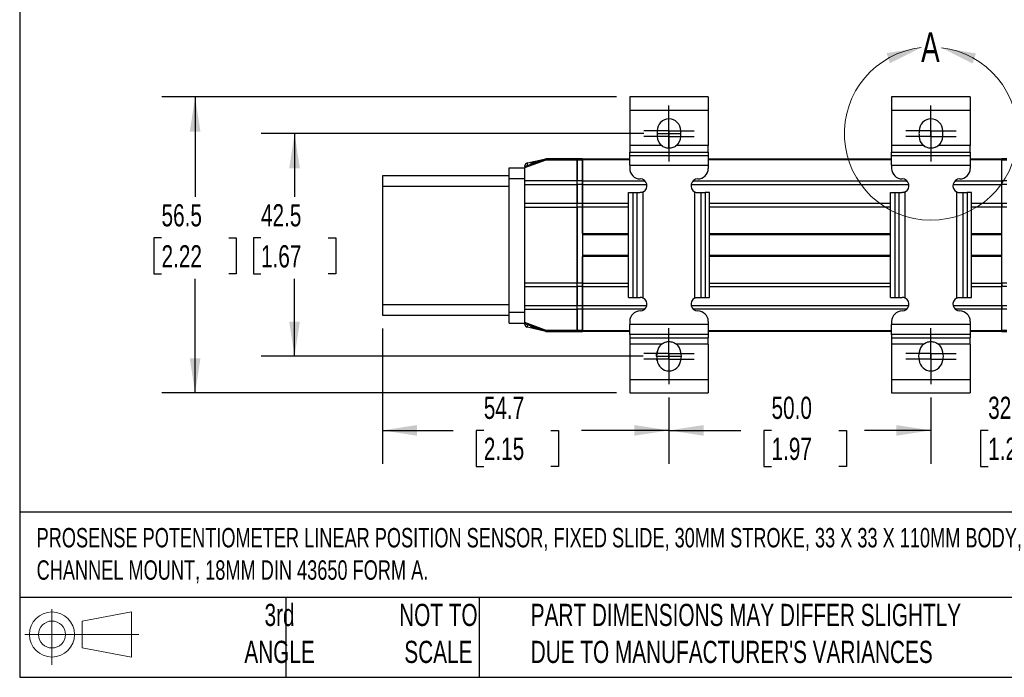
# Model space of a CAD drawing. Header units: millimetres. Extents: x 13 to 546, y 13 to 419.
# Tile 1 of 9: x 13 to 201, y 13 to 138. Entities that reach past the tile are written whole.
import ezdxf

# ---------------------------------------------------------------- set-up
doc = ezdxf.new("R2010")
doc.units = ezdxf.units.MM
doc.header["$LTSCALE"] = 2
doc.linetypes.add('CENTERX2', pattern=[20.32, 12.7, -2.54, 2.54, -2.54])
doc.layers.add('CENTER', color=40, linetype='CENTERX2')
doc.layers.add('DIMENSIONS', color=140, linetype='Continuous', lineweight=25)
doc.layers.add('TEXT', color=140, linetype='Continuous', lineweight=25)
doc.styles.add('SLDTEXTSTYLE0', font='TXT', dxfattribs={"width": 0.7})
doc.dimstyles.new('SLDDIMSTYLE0', dxfattribs={"dimtxt": 4.316016, "dimasz": 6.604, "dimexe": 0, "dimexo": 0.0625, "dimgap": 1.079004, "dimtad": 0, "dimtih": 1, "dimtoh": 1, "dimrnd": 1e-09, "dimzin": 12, "dimdsep": 46, "dimtxsty": 'SLDTEXTSTYLE0', "dimsah": 1, "dimcen": 0.09, "dimadec": 0, "dimazin": 3, "dimtfac": 1, "dimtmove": 0, "dimatfit": 0, "dimfxl": 0, "dimfrac": 2, "dimtolj": 1, "dimtzin": 12, "dimarcsym": 0})
doc.dimstyles.new('SLDDIMSTYLE1', dxfattribs={"dimtxt": 4.316016, "dimasz": 6.604, "dimexe": 0, "dimexo": 0.0625, "dimgap": 1.079004, "dimtad": 0, "dimtih": 1, "dimtoh": 1, "dimrnd": 1e-09, "dimzin": 4, "dimdsep": 46, "dimtxsty": 'SLDTEXTSTYLE0', "dimsah": 1, "dimcen": 0.09, "dimadec": 0, "dimazin": 1, "dimtfac": 1, "dimtofl": 0, "dimtmove": 0, "dimatfit": 3, "dimfxl": 0, "dimfrac": 2, "dimtolj": 1, "dimtzin": 12, "dimarcsym": 0})
doc.dimstyles.new('SLDDIMSTYLE2', dxfattribs={"dimtxt": 4.316016, "dimasz": 6.604, "dimexe": 0, "dimexo": 0.0625, "dimgap": 1.079004, "dimtad": 0, "dimtih": 1, "dimtoh": 1, "dimrnd": 1e-09, "dimzin": 12, "dimdsep": 46, "dimtxsty": 'SLDTEXTSTYLE0', "dimsah": 1, "dimcen": 0.09, "dimadec": 0, "dimazin": 3, "dimtfac": 1, "dimtofl": 0, "dimtmove": 0, "dimatfit": 3, "dimfxl": 0, "dimfrac": 2, "dimtolj": 1, "dimtzin": 12, "dimarcsym": 0})

# ---------------------------------------------------------------- blocks, each defined once
blk = doc.blocks.new('Block11')
at = {"color": 7, "linetype": 'Continuous', "lineweight": 18}
for p, q in [((5.18, 10.62), (5.18, 0)), ((10.96, 8.33), (20.35, 10.06)), ((20.35, 10.06), (20.35, 1.46)), ((10.96, 3.19), (10.96, 8.33)), ((0, 5.76), (21.75, 5.76)), ((10.96, 3.19), (20.35, 1.46))]:
    blk.add_line(p, q, dxfattribs=at)
for radius in [4.3, 2.57]:
    blk.add_circle((5.18, 5.76), radius, dxfattribs=at)
blk = doc.blocks.new('Block12')
at = {"color": 7, "linetype": 'Continuous'}
blk.add_blockref('Block11', (0, 0), dxfattribs=at)
blk = doc.blocks.new('_D_9')
at = {"layer": 'DIMENSIONS'}
for p, q in [((131.8, 116.48), (58.81, 116.48)), ((65.16, 116.48), (65.16, 104.41)), ((58.75, 96.58), (57.3, 96.58)), ((57.3, 96.58), (57.3, 89.72)), ((71.57, 96.58), (73.02, 96.58)), ((73.02, 96.58), (73.02, 89.72)), ((57.3, 89.72), (58.75, 89.72)), ((65.16, 73.98), (65.16, 88.76)), ((73.02, 89.72), (71.57, 89.72)), ((131.71, 73.98), (58.81, 73.98))]:
    blk.add_line(p, q, dxfattribs=at)
for points in [[(65.16, 116.48), (64.14, 109.88), (66.17, 109.88)], [(65.16, 73.98), (66.17, 80.58), (64.14, 80.58)]]:
    blk.add_solid(points, dxfattribs=at)
at = {"layer": 'DIMENSIONS', "char_height": 4.233, "attachment_point": 1, "style": 'SLDTEXTSTYLE0'}
for s, insert in [('42.5', (58.75, 103.01)), ('1.67', (58.75, 95.18))]:
    blk.add_mtext(s, dxfattribs=dict(at, insert=insert))
blk = doc.blocks.new('_D_10')
at = {"layer": 'DIMENSIONS'}
for p, q in [((136.62, 66.1), (136.62, 53.48)), ((186.62, 66.1), (186.62, 53.48)), ((136.62, 59.83), (150.35, 59.83)), ((156.19, 59.83), (154.75, 59.83)), ((154.75, 59.83), (154.75, 52.97)), ((169.02, 59.83), (170.47, 59.83)), ((170.47, 59.83), (170.47, 52.97)), ((186.62, 59.83), (174.87, 59.83)), ((154.75, 52.97), (156.19, 52.97)), ((170.47, 52.97), (169.02, 52.97))]:
    blk.add_line(p, q, dxfattribs=at)
for points in [[(136.62, 59.83), (143.22, 58.82), (143.22, 60.85)], [(186.62, 59.83), (180.02, 60.85), (180.02, 58.82)]]:
    blk.add_solid(points, dxfattribs=at)
at = {"layer": 'DIMENSIONS', "char_height": 4.233, "attachment_point": 1, "style": 'SLDTEXTSTYLE0'}
for s, insert in [('50.0', (156.19, 66.26)), ('1.97', (156.19, 58.43))]:
    blk.add_mtext(s, dxfattribs=dict(at, insert=insert))
blk = doc.blocks.new('_D_11')
at = {"layer": 'DIMENSIONS'}
for p, q in [((126.58, 123.48), (39.83, 123.48)), ((46.18, 123.48), (46.18, 104.41)), ((39.77, 96.58), (38.32, 96.58)), ((38.32, 96.58), (38.32, 89.72)), ((52.59, 96.58), (54.04, 96.58)), ((54.04, 96.58), (54.04, 89.72)), ((38.32, 89.72), (39.77, 89.72)), ((46.18, 66.98), (46.18, 88.76)), ((54.04, 89.72), (52.59, 89.72)), ((126.58, 66.98), (39.83, 66.98))]:
    blk.add_line(p, q, dxfattribs=at)
for points in [[(46.18, 123.48), (45.16, 116.88), (47.2, 116.88)], [(46.18, 66.98), (47.2, 73.58), (45.16, 73.58)]]:
    blk.add_solid(points, dxfattribs=at)
at = {"layer": 'DIMENSIONS', "char_height": 4.233, "attachment_point": 1, "style": 'SLDTEXTSTYLE0'}
for s, insert in [('56.5', (39.77, 103.01)), ('2.22', (39.77, 95.18))]:
    blk.add_mtext(s, dxfattribs=dict(at, insert=insert))
blk = doc.blocks.new('_D_12')
at = {"layer": 'DIMENSIONS'}
for p, q in [((81.92, 79.28), (81.92, 53.48)), ((136.62, 66.1), (136.62, 53.48)), ((81.92, 59.83), (95.43, 59.83)), ((101.28, 59.83), (99.83, 59.83)), ((99.83, 59.83), (99.83, 52.97)), ((114.1, 59.83), (115.55, 59.83)), ((115.55, 59.83), (115.55, 52.97)), ((136.62, 59.83), (119.95, 59.83)), ((99.83, 52.97), (101.28, 52.97)), ((115.55, 52.97), (114.1, 52.97))]:
    blk.add_line(p, q, dxfattribs=at)
for points in [[(81.92, 59.83), (88.52, 58.82), (88.52, 60.85)], [(136.62, 59.83), (130.02, 60.85), (130.02, 58.82)]]:
    blk.add_solid(points, dxfattribs=at)
at = {"layer": 'DIMENSIONS', "char_height": 4.233, "attachment_point": 1, "style": 'SLDTEXTSTYLE0'}
for s, insert in [('54.7', (101.28, 66.26)), ('2.15', (101.28, 58.43))]:
    blk.add_mtext(s, dxfattribs=dict(at, insert=insert))
blk = doc.blocks.new('_D_13')
at = {"layer": 'DIMENSIONS'}
for p, q in [((219.12, 77.66), (219.12, 53.48)), ((186.62, 66.1), (186.62, 53.48)), ((186.62, 59.83), (173.92, 59.83)), ((197.54, 59.83), (196.09, 59.83)), ((196.09, 59.83), (196.09, 52.97)), ((210.37, 59.83), (211.82, 59.83)), ((211.82, 59.83), (211.82, 52.97)), ((219.12, 59.83), (231.82, 59.83)), ((196.09, 52.97), (197.54, 52.97)), ((211.82, 52.97), (210.37, 52.97))]:
    blk.add_line(p, q, dxfattribs=at)
for points in [[(186.62, 59.83), (180.02, 60.85), (180.02, 58.82)], [(219.12, 59.83), (225.72, 58.82), (225.72, 60.85)]]:
    blk.add_solid(points, dxfattribs=at)
at = {"layer": 'DIMENSIONS', "char_height": 4.233, "attachment_point": 1, "style": 'SLDTEXTSTYLE0'}
for s, insert in [('32.5', (197.54, 66.26)), ('1.28', (197.54, 58.43))]:
    blk.add_mtext(s, dxfattribs=dict(at, insert=insert))
blk = doc.blocks.new('SW_CENTERMARKSYMBOL_0')
at = {"layer": 'CENTER', "color": 0}
for p, q in [((0, 2.54), (0, 4.79)), ((0, 0), (0, 2.54)), ((-2.54, 0), (-4.79, 0)), ((0, 0), (-2.54, 0)), ((0, 0), (0, -2.54)), ((0, 0), (2.54, 0)), ((2.54, 0), (4.79, 0)), ((0, -2.54), (0, -4.79))]:
    blk.add_line(p, q, dxfattribs=at)
blk = doc.blocks.new('SW_CENTERMARKSYMBOL_1')
at = {"layer": 'CENTER', "color": 0}
for p, q in [((0, 2.54), (0, 4.79)), ((0, 0), (0, 2.54)), ((-2.54, 0), (-4.79, 0)), ((0, 0), (-2.54, 0)), ((0, 0), (0, -2.54)), ((0, 0), (2.54, 0)), ((2.54, 0), (4.79, 0)), ((0, -2.54), (0, -4.79))]:
    blk.add_line(p, q, dxfattribs=at)
blk = doc.blocks.new('SW_CENTERMARKSYMBOL_2')
at = {"layer": 'CENTER', "color": 0}
for p, q in [((0, 2.54), (0, 4.79)), ((0, 0), (0, 2.54)), ((-2.54, 0), (-4.79, 0)), ((0, 0), (-2.54, 0)), ((0, 0), (0, -2.54)), ((0, 0), (2.54, 0)), ((2.54, 0), (4.79, 0)), ((0, -2.54), (0, -4.79))]:
    blk.add_line(p, q, dxfattribs=at)
blk = doc.blocks.new('SW_CENTERMARKSYMBOL_3')
at = {"layer": 'CENTER', "color": 0}
for p, q in [((0, 2.54), (0, 4.79)), ((0, 0), (0, 2.54)), ((-2.54, 0), (-4.79, 0)), ((0, 0), (-2.54, 0)), ((0, 0), (0, -2.54)), ((0, 0), (2.54, 0)), ((2.54, 0), (4.79, 0)), ((0, -2.54), (0, -4.79))]:
    blk.add_line(p, q, dxfattribs=at)
blk = doc.blocks.new('SW_CENTERMARKSYMBOL_4')
at = {"layer": 'CENTER', "color": 0}
for p, q in [((0, 2.54), (0, 4.79)), ((0, 0), (0, 2.54)), ((-2.54, 0), (-4.79, 0)), ((0, 0), (-2.54, 0)), ((0, 0), (0, -2.54)), ((0, 0), (2.54, 0)), ((2.54, 0), (4.79, 0)), ((0, -2.54), (0, -4.79))]:
    blk.add_line(p, q, dxfattribs=at)
blk = doc.blocks.new('SW_CENTERMARKSYMBOL_5')
at = {"layer": 'CENTER', "color": 0}
for p, q in [((0, 2.54), (0, 4.79)), ((0, 0), (0, 2.54)), ((-2.54, 0), (-4.79, 0)), ((0, 0), (-2.54, 0)), ((0, 0), (0, -2.54)), ((0, 0), (2.54, 0)), ((2.54, 0), (4.79, 0)), ((0, -2.54), (0, -4.79))]:
    blk.add_line(p, q, dxfattribs=at)
blk = doc.blocks.new('SW_CENTERMARKSYMBOL_6')
at = {"layer": 'CENTER', "color": 0}
for p, q in [((0, 2.54), (0, 4.79)), ((0, 0), (0, 2.54)), ((-2.54, 0), (-4.79, 0)), ((0, 0), (-2.54, 0)), ((0, 0), (0, -2.54)), ((0, 0), (2.54, 0)), ((2.54, 0), (4.79, 0)), ((0, -2.54), (0, -4.79))]:
    blk.add_line(p, q, dxfattribs=at)
blk = doc.blocks.new('SW_CENTERMARKSYMBOL_7')
at = {"layer": 'CENTER', "color": 0}
for p, q in [((0, 2.54), (0, 4.79)), ((0, 0), (0, 2.54)), ((-2.54, 0), (-4.79, 0)), ((0, 0), (-2.54, 0)), ((0, 0), (0, -2.54)), ((0, 0), (2.54, 0)), ((2.54, 0), (4.79, 0)), ((0, -2.54), (0, -4.79))]:
    blk.add_line(p, q, dxfattribs=at)

msp = doc.modelspace()

# ---------------------------------------------------------------- linework, layer by layer
for p, q in [((144.12, 123.48), (129.12, 123.48)), ((129.12, 123.48), (129.12, 120.98)), ((144.12, 123.48), (144.12, 120.98)), ((194.12, 123.48), (179.12, 123.48)), ((179.12, 123.48), (179.12, 120.98)), ((194.12, 123.48), (194.12, 120.98)), ((129.12, 120.98), (144.12, 120.98)), ((129.12, 120.98), (129.12, 114.182)), ((144.12, 120.98), (144.12, 114.182)), ((179.12, 120.98), (194.12, 120.98)), ((179.12, 120.98), (179.12, 114.182)), ((194.12, 120.98), (194.12, 114.182)), ((134.37, 117.03), (134.37, 116.861)), ((138.87, 116.861), (138.87, 117.03)), ((184.37, 117.03), (184.37, 116.861)), ((188.87, 116.861), (188.87, 117.03)), ((134.37, 116.1), (134.37, 115.93)), ((138.87, 115.93), (138.87, 116.1)), ((184.37, 116.1), (184.37, 115.93)), ((188.87, 115.93), (188.87, 116.1)), ((135.204, 114.182), (129.12, 114.182)), ((129.12, 114.182), (129.12, 112.932)), ((129.12, 112.932), (144.12, 112.932)), ((129.12, 112.302), (129.12, 112.932)), ((135.525, 113.977), (135.387, 114.03)), ((137.853, 114.03), (137.581, 113.925)), ((144.12, 114.182), (138.036, 114.182)), ((144.12, 112.932), (144.12, 114.182)), ((144.12, 112.932), (144.12, 112.302)), ((185.204, 114.182), (179.12, 114.182)), ((179.12, 114.182), (179.12, 112.932)), ((179.12, 112.932), (194.12, 112.932)), ((179.12, 112.302), (179.12, 112.932)), ((194.12, 114.182), (188.036, 114.182)), ((194.12, 112.932), (194.12, 114.182)), ((194.12, 112.932), (194.12, 112.302)), ((109.12, 110.204), (113.12, 111.7)), ((109.12, 109.991), (113.157, 111.5)), ((109.62, 110.892), (109.508, 110.866)), ((109.62, 110.892), (113.12, 111.7)), ((109.62, 110.391), (109.62, 110.892)), ((110.52, 111), (110.12, 110.6)), ((111.248, 111), (110.52, 111)), ((110.52, 111), (110.52, 110.728)), ((113.157, 111.5), (113.12, 111.7)), ((119.12, 111.7), (113.12, 111.7)), ((113.157, 111.5), (119.12, 111.5)), ((119.12, 111.5), (119.12, 111.7)), ((120.12, 111.7), (119.12, 111.7)), ((119.12, 111.5), (119.12, 111.7)), ((119.12, 111.5), (119.12, 107.45)), ((119.12, 111.5), (120.12, 111.5)), ((119.12, 107.45), (119.12, 111.5)), ((120.12, 111.7), (129.12, 111.7)), ((120.12, 111.7), (120.12, 111.5)), ((120.12, 111.5), (120.12, 111.7)), ((120.12, 107.45), (120.12, 111.5)), ((120.12, 111.5), (120.12, 107.45)), ((129.12, 111.5), (120.12, 111.5)), ((129.12, 112.302), (144.12, 112.302)), ((129.12, 110.428), (129.12, 112.302)), ((144.12, 112.302), (144.12, 110.428)), ((144.12, 111.7), (179.12, 111.7)), ((179.12, 111.5), (144.12, 111.5)), ((179.12, 112.302), (194.12, 112.302)), ((179.12, 110.428), (179.12, 112.302)), ((194.12, 112.302), (194.12, 110.428)), ((194.12, 111.7), (200.12, 111.7)), ((200.12, 111.5), (194.12, 111.5)), ((200.12, 111.5), (200.12, 111.7)), ((201.12, 111.7), (200.12, 111.7)), ((200.12, 111.5), (200.12, 111.7)), ((200.12, 107.45), (200.12, 111.5)), ((200.12, 111.5), (201.12, 111.5)), ((200.12, 107.45), (200.12, 111.5)), ((106.12, 109.92), (109.12, 109.92)), ((106.12, 107.92), (106.12, 109.92)), ((109.12, 110.204), (109.12, 110.379)), ((109.12, 110.204), (109.12, 109.991)), ((109.12, 107.45), (109.12, 109.991)), ((110.12, 110.6), (110.12, 110.578)), ((129.12, 110.428), (144.12, 110.428)), ((129.12, 110.428), (129.12, 109.83)), ((144.12, 110.428), (144.12, 109.83)), ((179.12, 110.428), (194.12, 110.428)), ((179.12, 110.428), (179.12, 109.83)), ((194.12, 110.428), (194.12, 109.83)), ((106.12, 108.42), (81.92, 108.42)), ((81.92, 108.42), (81.92, 106.42)), ((106.12, 107.92), (109.12, 107.92)), ((106.12, 82.32), (106.12, 107.92)), ((119.12, 107.45), (109.12, 107.45)), ((109.12, 106.775), (109.12, 107.45)), ((119.12, 106.775), (119.12, 107.45)), ((120.12, 107.45), (119.12, 107.45)), ((119.12, 106.775), (119.12, 107.45)), ((120.12, 107.45), (132.039, 107.45)), ((120.12, 106.775), (120.12, 107.45)), ((120.12, 107.45), (120.12, 106.775)), ((141.202, 107.45), (182.039, 107.45)), ((191.202, 107.45), (200.12, 107.45)), ((200.12, 107.45), (200.12, 106.775)), ((201.12, 107.45), (200.12, 107.45)), ((200.12, 106.775), (200.12, 107.45)), ((81.92, 106.42), (106.12, 106.42)), ((81.92, 106.42), (81.92, 83.82)), ((109.12, 106.775), (119.12, 106.775)), ((109.12, 103.125), (109.12, 106.775)), ((119.12, 106.775), (119.12, 103.125)), ((120.12, 106.775), (119.12, 106.775)), ((119.12, 103.125), (119.12, 106.775)), ((120.12, 106.775), (132.397, 106.775)), ((120.12, 103.125), (120.12, 106.775)), ((120.12, 106.775), (120.12, 103.125)), ((131.721, 85.083), (131.721, 105.377)), ((140.844, 106.775), (182.397, 106.775)), ((141.52, 105.377), (141.52, 85.083)), ((181.721, 85.083), (181.721, 105.377)), ((190.844, 106.775), (200.12, 106.775)), ((191.52, 105.377), (191.52, 85.083)), ((200.12, 103.125), (200.12, 106.775)), ((201.12, 106.775), (200.12, 106.775)), ((200.12, 103.125), (200.12, 106.775)), ((128.907, 85.23), (128.907, 105.23)), ((128.907, 105.23), (129.7, 105.23)), ((129.7, 105.23), (129.7, 85.23)), ((129.7, 105.23), (130.532, 105.23)), ((130.532, 85.23), (130.532, 105.23)), ((130.532, 105.23), (131.12, 105.23)), ((142.12, 105.23), (142.709, 105.23)), ((142.709, 105.23), (142.709, 85.23)), ((142.709, 105.23), (143.541, 105.23)), ((143.541, 105.23), (143.541, 85.23)), ((144.334, 105.23), (143.541, 105.23)), ((144.334, 85.23), (144.334, 105.23)), ((178.907, 85.23), (178.907, 105.23)), ((178.907, 105.23), (179.7, 105.23)), ((179.7, 105.23), (179.7, 85.23)), ((179.7, 105.23), (180.532, 105.23)), ((180.532, 85.23), (180.532, 105.23)), ((180.532, 105.23), (181.12, 105.23)), ((192.12, 105.23), (192.709, 105.23)), ((192.709, 105.23), (192.709, 85.23)), ((192.709, 105.23), (193.541, 105.23)), ((193.541, 105.23), (193.541, 85.23)), ((194.334, 105.23), (193.541, 105.23)), ((194.334, 85.23), (194.334, 105.23)), ((119.12, 103.125), (109.12, 103.125)), ((109.12, 102.45), (109.12, 103.125)), ((109.12, 102.45), (119.12, 102.45)), ((109.12, 87.95), (109.12, 102.45)), ((119.12, 102.45), (119.12, 103.125)), ((120.12, 103.125), (119.12, 103.125)), ((119.12, 102.45), (119.12, 103.125)), ((119.12, 102.45), (119.12, 87.95)), ((120.12, 102.45), (119.12, 102.45)), ((119.12, 87.95), (119.12, 102.45)), ((128.907, 103.125), (120.12, 103.125)), ((120.12, 102.45), (120.12, 103.125)), ((120.12, 103.125), (120.12, 102.45)), ((128.907, 102.45), (120.12, 102.45)), ((120.12, 97.4), (120.12, 102.45)), ((120.12, 102.45), (120.12, 87.95)), ((178.907, 103.125), (144.334, 103.125)), ((178.907, 102.45), (144.334, 102.45)), ((200.12, 103.125), (194.334, 103.125)), ((200.12, 102.45), (194.334, 102.45)), ((200.12, 103.125), (200.12, 102.45)), ((201.12, 103.125), (200.12, 103.125)), ((200.12, 102.45), (200.12, 103.125)), ((200.12, 97.4), (200.12, 102.45)), ((201.12, 102.45), (200.12, 102.45)), ((200.12, 87.95), (200.12, 102.45)), ((120.12, 97.4), (128.907, 97.4)), ((120.12, 97.2), (128.907, 97.2)), ((144.334, 97.4), (178.907, 97.4)), ((144.334, 97.2), (178.907, 97.2)), ((194.334, 97.4), (200.12, 97.4)), ((194.334, 97.2), (200.12, 97.2)), ((128.907, 93.2), (120.12, 93.2)), ((120.12, 87.95), (120.12, 93)), ((128.907, 93), (120.12, 93)), ((178.907, 93.2), (144.334, 93.2)), ((178.907, 93), (144.334, 93)), ((200.12, 93.2), (194.334, 93.2)), ((200.12, 93), (194.334, 93)), ((200.12, 87.95), (200.12, 93)), ((119.12, 87.95), (109.12, 87.95)), ((109.12, 87.275), (109.12, 87.95)), ((109.12, 87.275), (119.12, 87.275)), ((109.12, 83.625), (109.12, 87.275)), ((119.12, 87.275), (119.12, 87.95)), ((120.12, 87.95), (119.12, 87.95)), ((119.12, 87.275), (119.12, 87.95)), ((119.12, 87.275), (119.12, 83.625)), ((120.12, 87.275), (119.12, 87.275)), ((119.12, 83.625), (119.12, 87.275)), ((120.12, 87.95), (128.907, 87.95)), ((120.12, 87.275), (120.12, 87.95)), ((120.12, 87.95), (120.12, 87.275)), ((120.12, 87.275), (128.907, 87.275)), ((120.12, 83.625), (120.12, 87.275)), ((120.12, 87.275), (120.12, 83.625)), ((144.334, 87.95), (178.907, 87.95)), ((144.334, 87.275), (178.907, 87.275)), ((194.334, 87.95), (200.12, 87.95)), ((194.334, 87.275), (200.12, 87.275)), ((200.12, 87.95), (200.12, 87.275)), ((201.12, 87.95), (200.12, 87.95)), ((200.12, 87.275), (200.12, 87.95)), ((200.12, 83.625), (200.12, 87.275)), ((201.12, 87.275), (200.12, 87.275)), ((200.12, 83.625), (200.12, 87.275)), ((128.907, 85.23), (129.7, 85.23)), ((129.7, 85.23), (130.532, 85.23)), ((130.532, 85.23), (131.12, 85.23)), ((142.12, 85.23), (142.709, 85.23)), ((142.709, 85.23), (143.541, 85.23)), ((143.541, 85.23), (144.334, 85.23)), ((178.907, 85.23), (179.7, 85.23)), ((179.7, 85.23), (180.532, 85.23)), ((180.532, 85.23), (181.12, 85.23)), ((192.12, 85.23), (192.709, 85.23)), ((192.709, 85.23), (193.541, 85.23)), ((193.541, 85.23), (194.334, 85.23)), ((106.12, 83.82), (81.92, 83.82)), ((81.92, 83.82), (81.92, 81.82)), ((119.12, 83.625), (109.12, 83.625)), ((109.12, 82.95), (109.12, 83.625)), ((109.12, 80.409), (109.12, 82.95)), ((109.12, 82.95), (119.12, 82.95)), ((119.12, 82.95), (119.12, 83.625)), ((120.12, 83.625), (119.12, 83.625)), ((119.12, 82.95), (119.12, 83.625)), ((119.12, 82.95), (119.12, 78.9)), ((120.12, 82.95), (119.12, 82.95)), ((119.12, 78.9), (119.12, 82.95)), ((132.384, 83.625), (120.12, 83.625)), ((120.12, 82.95), (120.12, 83.625)), ((120.12, 83.625), (120.12, 82.95)), ((131.974, 82.95), (120.12, 82.95)), ((120.12, 78.9), (120.12, 82.95)), ((120.12, 82.95), (120.12, 78.9)), ((182.384, 83.625), (140.857, 83.625)), ((181.974, 82.95), (141.266, 82.95)), ((200.12, 83.625), (190.857, 83.625)), ((200.12, 82.95), (191.266, 82.95)), ((200.12, 83.625), (200.12, 82.95)), ((201.12, 83.625), (200.12, 83.625)), ((200.12, 82.95), (200.12, 83.625)), ((200.12, 78.9), (200.12, 82.95)), ((201.12, 82.95), (200.12, 82.95)), ((200.12, 78.9), (200.12, 82.95)), ((81.92, 81.82), (106.12, 81.82)), ((109.12, 82.32), (106.12, 82.32)), ((106.12, 80.32), (106.12, 82.32)), ((106.12, 80.32), (109.12, 80.32)), ((113.157, 78.9), (109.12, 80.409)), ((109.12, 80.409), (109.12, 80.196)), ((113.12, 78.7), (109.12, 80.196)), ((109.12, 80.021), (109.12, 80.196)), ((109.62, 79.508), (109.508, 79.534)), ((109.62, 79.508), (109.62, 80.009)), ((113.12, 78.7), (109.62, 79.508)), ((110.12, 79.822), (110.12, 79.8)), ((110.12, 79.8), (110.52, 79.4)), ((110.52, 79.672), (110.52, 79.4)), ((110.52, 79.4), (111.248, 79.4)), ((129.12, 80.63), (129.12, 80.033)), ((144.12, 80.033), (129.12, 80.033)), ((129.12, 78.158), (129.12, 80.033)), ((144.12, 80.63), (144.12, 80.033)), ((144.12, 80.033), (144.12, 78.158)), ((179.12, 80.63), (179.12, 80.033)), ((194.12, 80.033), (179.12, 80.033)), ((179.12, 78.158), (179.12, 80.033)), ((194.12, 80.63), (194.12, 80.033)), ((194.12, 80.033), (194.12, 78.158)), ((113.157, 78.9), (113.12, 78.7)), ((113.12, 78.7), (119.12, 78.7)), ((119.12, 78.9), (113.157, 78.9)), ((119.12, 78.7), (119.12, 78.9)), ((119.12, 78.7), (119.12, 78.9)), ((120.12, 78.9), (119.12, 78.9)), ((119.12, 78.7), (120.12, 78.7)), ((120.12, 78.9), (120.12, 78.7)), ((120.12, 78.7), (120.12, 78.9)), ((120.12, 78.9), (129.12, 78.9)), ((129.12, 78.7), (120.12, 78.7)), ((144.12, 78.158), (129.12, 78.158)), ((129.12, 78.158), (129.12, 77.528)), ((129.12, 77.528), (144.12, 77.528)), ((129.12, 77.528), (129.12, 76.279)), ((144.12, 78.9), (179.12, 78.9)), ((179.12, 78.7), (144.12, 78.7)), ((144.12, 78.158), (144.12, 77.528)), ((144.12, 76.279), (144.12, 77.528)), ((194.12, 78.158), (179.12, 78.158)), ((179.12, 78.158), (179.12, 77.528)), ((179.12, 77.528), (194.12, 77.528)), ((179.12, 77.528), (179.12, 76.279)), ((194.12, 78.9), (200.12, 78.9)), ((200.12, 78.7), (194.12, 78.7)), ((194.12, 78.158), (194.12, 77.528)), ((194.12, 76.279), (194.12, 77.528)), ((200.12, 78.7), (200.12, 78.9)), ((200.12, 78.7), (200.12, 78.9)), ((201.12, 78.9), (200.12, 78.9)), ((200.12, 78.7), (201.12, 78.7)), ((135.204, 76.279), (129.12, 76.279)), ((129.12, 76.279), (129.12, 69.48)), ((144.12, 76.279), (138.036, 76.279)), ((144.12, 76.279), (144.12, 69.48)), ((185.204, 76.279), (179.12, 76.279)), ((179.12, 76.279), (179.12, 69.48)), ((185.387, 76.43), (185.66, 76.536)), ((187.715, 76.484), (187.853, 76.431)), ((194.12, 76.279), (188.036, 76.279)), ((194.12, 76.279), (194.12, 69.48)), ((144.12, 69.48), (129.12, 69.48)), ((129.12, 69.48), (129.12, 66.98)), ((144.12, 69.48), (144.12, 66.98)), ((194.12, 69.48), (179.12, 69.48)), ((179.12, 69.48), (179.12, 66.98)), ((194.12, 69.48), (194.12, 66.98)), ((129.12, 66.98), (144.12, 66.98)), ((179.12, 66.98), (194.12, 66.98))]:
    msp.add_line(p, q)
at = {"color": 7, "linetype": 'Continuous', "lineweight": 18}
msp.add_arc((186.62, 116.48), 16.526, 96.48495, 83.09159, dxfattribs=at)
for centre, radius, start, end in [((136.62, 117.03), 2.25, 0, 180), ((186.62, 117.03), 2.25, 0, 180), ((136.62, 116.48), 2.282, 170.40554, 189.59446), ((136.62, 116.48), 2.282, 350.40554, 9.59446), ((186.62, 116.48), 2.282, 170.40554, 189.59446), ((186.62, 116.48), 2.282, 350.40554, 9.59446), ((136.62, 115.93), 2.25, 180, 230.99431), ((136.62, 115.93), 2.25, 309.00569, 360), ((186.62, 115.93), 2.25, 180, 230.99431), ((186.62, 115.93), 2.25, 309.00569, 360), ((109.62, 110.379), 0.5, 103, 180), ((131.12, 109.83), 2, 180, 270), ((142.12, 109.83), 2, 270, 0), ((181.12, 109.83), 2, 180, 270), ((192.12, 109.83), 2, 270, 0), ((131.12, 106.53), 1.3, 297.49575, 90), ((142.12, 106.53), 1.3, 90, 242.50425), ((181.12, 106.53), 1.3, 297.49575, 90), ((192.12, 106.53), 1.3, 90, 242.50425), ((131.12, 83.93), 1.3, 270, 62.50425), ((142.12, 83.93), 1.3, 117.49575, 270), ((181.12, 83.93), 1.3, 270, 62.50425), ((192.12, 83.93), 1.3, 117.49575, 270), ((131.12, 80.63), 2, 90, 180), ((142.12, 80.63), 2, 0, 90), ((181.12, 80.63), 2, 90, 180), ((192.12, 80.63), 2, 0, 90), ((109.62, 80.021), 0.5, 180, 257), ((136.62, 74.53), 2.25, 129.00569, 174.64055), ((136.62, 74.53), 2.25, 5.35945, 50.99431), ((186.62, 74.53), 2.25, 129.00569, 174.64055), ((186.62, 74.53), 2.25, 5.35945, 50.99431), ((136.62, 73.98), 2.366, 161.2563, 198.7437), ((136.62, 73.98), 2.366, 341.2563, 18.7437), ((186.62, 73.98), 2.366, 161.2563, 198.7437), ((186.62, 73.98), 2.366, 341.2563, 18.7437), ((136.62, 73.43), 2.25, 185.35945, 354.64055), ((186.62, 73.43), 2.25, 185.35945, 354.64055)]:
    msp.add_arc(centre, radius, start, end)
for points, knots in [([(138.036, 114.182), (137.836, 114.019), (137.614, 113.895), (137.129, 113.723), (136.877, 113.68), (136.362, 113.68), (136.11, 113.724), (135.626, 113.896), (135.405, 114.019), (135.204, 114.182)], [0, 0, 0, 0, 0.25, 0.25, 0.5, 0.5, 0.75, 0.75, 1, 1, 1, 1]), ([(188.036, 114.182), (187.836, 114.019), (187.614, 113.895), (187.129, 113.723), (186.877, 113.68), (186.362, 113.68), (186.11, 113.724), (185.626, 113.896), (185.405, 114.019), (185.204, 114.182)], [0, 0, 0, 0, 0.25, 0.25, 0.5, 0.5, 0.75, 0.75, 1, 1, 1, 1]), ([(185.59, 113.941), (185.558, 113.95), (185.426, 113.987), (185.312, 114.068), (185.225, 114.129)], [0, 0, 0, 0, 0.2348331, 1, 1, 1, 1]), ([(187.906, 114.068), (187.769, 113.985), (187.615, 113.892), (187.44, 113.86), (187.42, 113.856)], [0, 0, 0, 0, 0.8855522, 1, 1, 1, 1]), ([(135.204, 76.279), (135.405, 76.441), (135.627, 76.565), (136.112, 76.737), (136.364, 76.78), (136.879, 76.78), (137.131, 76.736), (137.615, 76.565), (137.836, 76.441), (138.036, 76.279)], [0, 0, 0, 0, 0.25, 0.25, 0.5, 0.5, 0.75, 0.75, 1, 1, 1, 1]), ([(185.204, 76.279), (185.405, 76.441), (185.627, 76.565), (186.112, 76.737), (186.364, 76.78), (186.879, 76.78), (187.131, 76.736), (187.615, 76.565), (187.836, 76.441), (188.036, 76.279)], [0, 0, 0, 0, 0.25, 0.25, 0.5, 0.5, 0.75, 0.75, 1, 1, 1, 1]), ([(134.273, 73.9), (134.259, 73.992), (134.206, 74.343), (134.322, 74.684), (134.408, 74.936)], [0, 0, 0, 0, 0.2630678, 1, 1, 1, 1]), ([(134.407, 73.06), (134.386, 73.105), (134.312, 73.265), (134.31, 73.444), (134.309, 73.571)], [0, 0, 0, 0, 0.2852946, 1, 1, 1, 1])]:
    msp.add_open_spline(points, degree=3, knots=knots)
for points in [[(131.721, 105.377), (131.53, 105.278), (131.318, 105.23), (131.12, 105.23)], [(141.52, 105.377), (141.711, 105.278), (141.923, 105.23), (142.12, 105.23)], [(181.721, 105.377), (181.53, 105.278), (181.318, 105.23), (181.12, 105.23)], [(191.52, 105.377), (191.711, 105.278), (191.923, 105.23), (192.12, 105.23)], [(131.721, 85.083), (131.53, 85.183), (131.318, 85.23), (131.12, 85.23)], [(141.52, 85.083), (141.711, 85.183), (141.923, 85.23), (142.12, 85.23)], [(181.721, 85.083), (181.53, 85.183), (181.318, 85.23), (181.12, 85.23)], [(191.52, 85.083), (191.711, 85.183), (191.923, 85.23), (192.12, 85.23)]]:
    msp.add_open_spline(points, degree=3)
for points in [[(184.754, 132.9), (178.155, 131.851), (178.776, 129.916)], [(188.608, 132.886), (194.564, 129.858), (195.199, 131.788)]]:
    msp.add_solid(points, dxfattribs=at)
at = {"layer": 'CENTER'}
for p, q in [((134.338, 116.48), (138.902, 116.48)), ((134.255, 73.98), (138.986, 73.98))]:
    msp.add_line(p, q, dxfattribs=at)
at = {"layer": 'DIMENSIONS'}
msp.add_line((136.62, 113.68), (136.62, 119.28), dxfattribs=at)
at = {"layer": 'TEXT'}
for p, q in [((12.7, 419.1), (12.7, 12.7)), ((546.1, 44.252), (12.7, 44.252)), ((546.1, 27.94), (12.7, 27.94)), ((63.5, 27.94), (63.5, 12.7)), ((100.423, 27.94), (100.423, 12.7)), ((12.7, 12.7), (546.1, 12.7))]:
    msp.add_line(p, q, dxfattribs=at)

# ---------------------------------------------------------------- block references
at = {"layer": 'CENTER'}
for name, p in [('SW_CENTERMARKSYMBOL_0', (136.62, 117.03)), ('SW_CENTERMARKSYMBOL_7', (136.62, 115.93)), ('SW_CENTERMARKSYMBOL_1', (186.62, 117.03)), ('SW_CENTERMARKSYMBOL_6', (186.62, 115.93)), ('SW_CENTERMARKSYMBOL_5', (136.62, 74.53)), ('SW_CENTERMARKSYMBOL_4', (186.62, 74.53)), ('SW_CENTERMARKSYMBOL_2', (136.62, 73.43)), ('SW_CENTERMARKSYMBOL_3', (186.62, 73.43))]:
    msp.add_blockref(name, p, dxfattribs=at)
at = {"layer": 'TEXT'}
msp.add_blockref('Block12', (13.676, 15.108), dxfattribs=at)

# ---------------------------------------------------------------- texts
at = {"color": 7, "linetype": 'Continuous', "lineweight": 18, "insert": (184.754, 135.824), "char_height": 5.644, "attachment_point": 1, "style": 'SLDTEXTSTYLE0'}
msp.add_mtext('A', dxfattribs=at)
at = {"layer": 'TEXT', "style": 'SLDTEXTSTYLE0'}
for s, insert, char_height, attachment_point in [('PROSENSE POTENTIOMETER LINEAR POSITION SENSOR, FIXED SLIDE, 30MM STROKE, 33 X 33 X 110MM BODY, ^JCHANNEL MOUNT, 18MM DIN 43650 FORM A.', (15.931, 41.203), 3.704167, 1), ('3rd^JANGLE', (62.297, 26.728), 4.2333, 2), ('NOT TO^JSCALE', (92.607, 26.728), 4.23333, 2), ("PART DIMENSIONS MAY DIFFER SLIGHTLY ^JDUE TO MANUFACTURER'S VARIANCES", (110.239, 26.728), 4.23333, 1)]:
    msp.add_mtext(s, dxfattribs=dict(at, insert=insert, char_height=char_height, attachment_point=attachment_point))

# ---------------------------------------------------------------- dimensions: what is measured, and where the dimension line sits
at = {"layer": 'DIMENSIONS'}
for base, p1, p2, picture, middle in [((46.18, 66.98), (129.12, 123.48), (129.12, 66.98), '_D_11', (46.18, 96.582)), ((65.159, 73.98), (134.338, 116.48), (134.255, 73.98), '_D_9', (65.159, 96.582))]:
    dim = msp.add_linear_dim(base=base, p1=p1, p2=p2, angle=90, dimstyle='SLDDIMSTYLE2', dxfattribs=at)
    dim.commit()
    dim.dimension.update_dxf_attribs({"geometry": picture, "text_midpoint": middle, "dimtype": 160})
for base, p1, p2, dimstyle, picture, middle in [((136.62, 59.832), (81.92, 81.82), (136.62, 68.64), 'SLDDIMSTYLE2', '_D_12', (107.69, 59.832)), ((219.12, 59.832), (186.62, 68.64), (219.12, 80.2), 'SLDDIMSTYLE0', '_D_13', (203.956, 59.832)), ((186.62, 59.832), (136.62, 68.64), (186.62, 68.64), 'SLDDIMSTYLE1', '_D_10', (162.607, 59.832))]:
    dim = msp.add_linear_dim(base=base, p1=p1, p2=p2, dimstyle=dimstyle, dxfattribs=at)
    dim.commit()
    dim.dimension.update_dxf_attribs({"geometry": picture, "text_midpoint": middle, "dimtype": 160})

doc.saveas('drawing.dxf')
